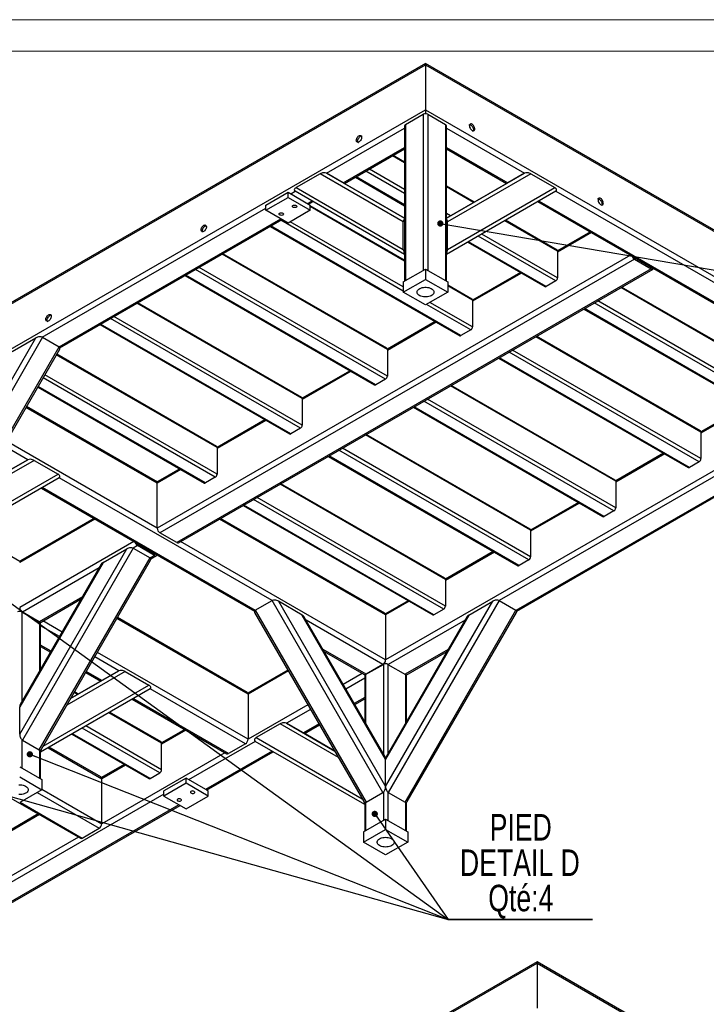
# Model space of a CAD drawing. Header units: millimetres. Extents: x 0 to 841, y 0 to 594.
# Tile 14 of 15: x 642 to 752, y 437 to 594. Entities that reach past the tile are written whole.
import ezdxf

# ---------------------------------------------------------------- set-up
doc = ezdxf.new("R2010")
doc.units = ezdxf.units.MM
doc.layers.add('NOTES', color=6, linetype='Continuous')
doc.layers.add('TRAIT-FORT', color=4, linetype='Continuous', lineweight=25)
doc.styles.add('SLDTEXTSTYLE0', font='TXT', dxfattribs={"width": 0.75})
doc.dimstyles.new('SLDDIMSTYLE4', dxfattribs={"dimtxt": 0.18, "dimasz": 1, "dimexe": 0, "dimexo": 0.0625, "dimgap": 0, "dimtad": 0, "dimtih": 1, "dimtoh": 1, "dimdec": 0, "dimrnd": 1e-09, "dimzin": 0, "dimdsep": 46, "dimtxsty": 'Standard', "dimblk1": 'DOT', "dimblk2": 'DOT', "dimsah": 1, "dimcen": 0.09, "dimadec": 0, "dimazin": 0, "dimtfac": 1, "dimtdec": 0, "dimtofl": 0, "dimtmove": 0, "dimatfit": 3, "dimldrblk": 'DOT', "dimfxl": 1, "dimfrac": 2, "dimtolj": 1, "dimtzin": 0, "dimarcsym": 0})

# ---------------------------------------------------------------- blocks, each defined once
blk = doc.blocks.new('_Dot')
at = {"color": 0, "linetype": 'ByBlock', "lineweight": -2}
blk.add_line((-0.5, 0), (-1, 0), dxfattribs=at)
at = {"color": 0, "linetype": 'ByBlock', "const_width": 0.5}
blk.add_lwpolyline([(-0.25, 0, 1), (0.25, 0, 1)], format="xyb", close=True, dxfattribs=at)
blk = doc.blocks.new('SW_NOTE_11')
at = {"layer": 'NOTES', "color": 0}
for p, q in [((0, 0), (23.02, 0)), ((23.02, 0), (0, 0)), ((0, 0), (23.02, 0)), ((23.02, 0), (0, 0)), ((0, 0), (23.02, 0)), ((23.02, 0), (0, 0))]:
    blk.add_line(p, q, dxfattribs=at)
at = {"layer": 'NOTES', "color": 0, "char_height": 4.233, "attachment_point": 2, "style": 'SLDTEXTSTYLE0'}
for s, insert in [('PIED', (11.58, 16.85)), ('DETAIL D', (11.44, 11.2)), ('Qté:4', (11.59, 5.56))]:
    blk.add_mtext(s, dxfattribs=dict(at, insert=insert))

msp = doc.modelspace()

# ---------------------------------------------------------------- linework, layer by layer
at = {"lineweight": 18}
for p, q in [((841, 594), (0, 594)), ((836, 589), (5, 589))]:
    msp.add_line(p, q, dxfattribs=at)
at = {"layer": 'TRAIT-FORT', "lineweight": 25}
for p, q in [((539.573175, 490.040727), (707.157483, 586.785088)), ((707.157483, 586.988045), (539.821752, 490.387184)), ((783.276438, 543.045507), (707.157483, 586.988045)), ((707.157483, 586.988045), (707.157483, 586.785088)), ((707.157483, 586.988045), (707.157483, 586.785088)), ((707.157483, 586.785088), (783.525015, 542.69905)), ((707.157483, 586.785088), (707.157483, 579.599529)), ((539.573175, 482.855168), (707.157483, 579.599529)), ((703.975643, 577.272768), (706.803929, 578.905503)), ((706.803929, 578.905503), (706.803929, 554.001089)), ((707.157483, 579.599529), (783.525015, 535.513491)), ((707.157483, 579.599529), (707.157483, 578.990044)), ((707.157483, 579.599529), (707.157483, 578.990044)), ((707.511036, 578.905503), (710.339322, 577.272768)), ((707.511036, 578.905503), (707.511036, 554.001089)), ((691.368685, 569.505081), (703.829197, 576.698381)), ((703.829197, 577.068666), (703.829197, 552.283813)), ((703.975643, 577.272768), (703.975643, 552.368355)), ((710.339322, 577.272768), (710.339322, 552.368355)), ((710.485768, 552.283813), (710.485768, 577.068666)), ((710.485768, 576.698381), (722.946364, 569.505033)), ((694.055689, 567.953905), (703.829197, 573.59603)), ((710.485768, 573.59603), (720.259275, 567.953905)), ((694.231376, 567.85245), (703.829197, 573.393153)), ((703.829197, 571.153719), (701.889579, 572.273436)), ((703.829197, 571.289023), (702.006769, 572.341088)), ((710.485768, 573.393153), (720.083588, 567.85245)), ((690.344421, 569.40363), (686.544421, 567.209937)), ((703.62209, 561.736103), (690.344421, 569.40363)), ((694.048619, 567.957987), (691.368685, 569.505081)), ((691.368685, 569.505081), (703.829197, 562.309442)), ((695.973516, 568.858166), (703.829197, 564.323178)), ((703.829197, 564.458429), (696.09066, 568.925791)), ((703.829197, 566.254527), (697.646295, 569.82384)), ((703.829197, 566.907707), (698.212027, 570.15043)), ((710.485768, 562.309443), (722.939209, 569.500999)), ((723.963473, 569.399548), (710.685804, 561.732021)), ((722.939209, 569.500999), (720.259275, 567.953905)), ((723.963473, 569.399548), (727.763473, 567.205855)), ((686.544421, 567.209937), (703.62209, 557.348003)), ((703.829197, 562.309945), (694.048619, 567.957987)), ((720.259275, 567.953905), (710.485768, 562.309946)), ((714.933711, 564.878523), (710.485768, 567.446266)), ((714.816541, 564.81086), (710.485768, 567.310962)), ((710.685804, 557.343921), (727.763473, 567.205855)), ((681.701638, 564.414259), (685.237172, 566.455279)), ((681.701638, 563.597718), (685.237172, 565.638738)), ((685.237172, 565.638738), (685.237172, 566.455279)), ((685.237172, 566.455279), (688.772706, 564.414259)), ((685.237172, 565.638738), (688.772706, 563.597718)), ((685.661436, 566.210356), (686.368685, 566.618642)), ((703.829197, 556.535626), (686.368685, 566.618642)), ((727.939209, 566.61456), (710.485768, 556.535628)), ((727.946197, 566.61869), (761.89476, 547.020602)), ((681.701638, 563.597718), (681.701638, 564.414259)), ((688.348442, 564.659181), (689.055254, 565.067215)), ((688.524158, 564.557742), (689.230941, 564.96576)), ((688.772706, 563.597718), (688.772706, 564.414259)), ((703.829197, 555.613987), (688.772706, 564.305915)), ((703.829197, 555.478683), (688.772706, 564.17061)), ((725.084023, 564.96576), (759.090579, 545.334193)), ((725.25971, 565.067215), (759.207837, 545.469379)), ((646.063232, 543.3508), (681.701638, 563.924414)), ((685.237172, 561.556697), (681.701638, 563.597718)), ((688.772706, 563.597718), (685.237172, 561.556697)), ((711.139585, 562.687509), (710.485768, 563.06495)), ((648.750321, 541.799672), (684.105687, 562.20989)), ((648.872158, 541.66713), (684.281402, 562.108452)), ((682.397066, 561.020648), (712.614353, 543.576579)), ((712.814337, 543.596383), (682.51421, 561.088273)), ((703.621949, 550.699133), (684.069845, 561.986322)), ((703.621949, 551.352313), (685.591346, 561.761158)), ((703.62209, 557.348003), (703.62209, 561.736103)), ((710.573946, 562.360866), (710.485768, 562.41177)), ((710.685804, 557.343921), (710.685804, 561.732021)), ((728.229265, 557.067859), (719.816976, 561.92417)), ((728.146406, 557.250997), (719.934147, 561.991834)), ((727.946422, 552.331949), (715.574381, 559.474176)), ((728.229265, 552.821847), (716.140021, 559.800819)), ((733.462827, 560.128779), (728.227173, 557.1063)), ((733.638612, 560.027301), (728.229265, 556.904551)), ((713.901874, 558.508345), (726.190803, 551.414097)), ((726.390787, 551.4339), (714.018999, 558.575981)), ((739.862163, 556.434522), (664.377522, 512.858166)), ((701.076364, 541.392824), (674.736679, 556.5984)), ((700.993505, 541.575962), (674.853869, 556.666053)), ((728.229265, 557.067859), (728.229265, 552.821847)), ((740.462212, 555.801153), (664.801786, 512.123319)), ((740.462212, 556.046115), (743.149218, 554.49494)), ((740.462212, 555.801153), (743.149218, 554.249978)), ((743.149218, 554.249978), (667.488792, 510.572144)), ((667.788768, 510.542439), (743.449193, 554.220273)), ((668.820616, 553.18313), (699.037903, 535.739061)), ((699.237887, 535.758865), (668.93776, 553.250756)), ((700.793522, 536.656914), (670.493395, 554.148804)), ((701.076364, 537.146812), (671.059126, 554.475394)), ((703.621949, 552.164171), (707.157483, 554.205191)), ((707.157483, 554.205191), (707.157483, 552.57211)), ((707.157483, 554.205191), (710.693016, 552.164171)), ((722.278861, 553.672413), (714.650723, 549.268783)), ((722.454646, 553.570935), (714.652814, 549.067033)), ((743.185565, 554.515962), (743.149183, 554.49496)), ((703.621949, 550.53109), (707.157483, 552.57211)), ((703.621949, 552.164171), (703.621949, 550.53109)), ((707.157483, 552.57211), (710.693016, 550.53109)), ((710.693016, 552.164171), (710.693016, 550.53109)), ((714.569955, 549.41348), (710.693016, 551.651589)), ((714.652814, 549.230342), (710.693016, 551.516284)), ((727.946422, 552.331949), (726.390787, 551.4339)), ((707.157483, 548.490069), (703.621949, 550.53109)), ((710.693016, 550.53109), (707.157483, 548.490069)), ((764.225455, 536.287701), (738.305579, 551.250927)), ((764.108284, 536.490647), (738.422768, 551.318579)), ((687.499914, 533.555306), (661.160229, 548.760882)), ((687.417055, 533.738444), (661.277419, 548.828535)), ((714.369972, 544.494431), (707.303028, 548.574091)), ((714.652814, 544.984329), (707.86876, 548.900681)), ((714.652814, 549.230342), (714.652814, 544.984329)), ((764.362421, 531.30944), (734.062294, 548.801331)), ((764.645264, 531.799338), (734.628026, 549.127921)), ((732.389516, 547.835657), (762.606802, 530.391588)), ((762.806786, 530.411392), (732.506659, 547.903282)), ((655.244166, 545.345612), (685.461453, 527.901544)), ((685.661436, 527.921347), (655.36131, 545.413238)), ((687.217071, 528.819396), (656.916945, 546.311287)), ((687.499914, 529.309294), (657.482676, 546.637876)), ((708.702411, 545.834895), (701.074273, 541.431265)), ((708.878196, 545.733417), (701.076364, 541.229516)), ((714.369972, 544.494431), (712.814337, 543.596383)), ((627.968453, 513.665924), (645.046122, 543.245315)), ((646.070386, 543.346766), (628.392717, 512.728144)), ((641.246122, 541.051622), (645.046122, 543.245315)), ((646.070386, 543.346766), (648.750321, 541.799672)), ((751.068814, 528.207833), (724.729128, 543.413409)), ((750.985955, 528.390971), (724.846318, 543.481062)), ((631.072651, 511.181051), (648.750321, 541.799672)), ((631.419052, 511.273892), (648.843151, 541.453316)), ((673.923464, 525.717788), (648.298851, 540.510562)), ((673.840605, 525.900926), (648.357442, 540.612043)), ((701.076364, 541.392824), (701.076364, 537.146812)), ((750.785971, 523.471923), (720.485844, 540.963813)), ((751.068814, 523.96182), (721.051576, 541.290403)), ((718.813065, 539.998139), (749.030352, 522.55407)), ((749.230336, 522.573874), (718.930209, 540.065765)), ((673.923464, 521.471776), (646.460224, 537.325966)), ((695.125961, 537.997377), (687.497822, 533.593747)), ((695.301746, 537.895899), (687.499914, 533.391998)), ((673.640621, 520.981878), (646.177382, 536.836068)), ((700.793522, 536.656914), (699.237887, 535.758865)), ((645.34106, 535.387517), (671.885002, 520.064026)), ((672.084986, 520.083829), (645.399627, 535.488959)), ((737.492363, 520.370315), (711.152678, 535.575891)), ((737.409504, 520.553453), (711.269868, 535.643544)), ((687.499914, 533.555306), (687.499914, 529.309294)), ((737.209521, 515.634405), (706.909394, 533.126296)), ((737.492363, 516.124303), (707.475125, 533.452885)), ((758.69486, 532.649904), (751.066722, 528.246274)), ((664.377522, 520.043725), (643.455552, 532.121721)), ((664.415639, 520.224677), (643.543437, 532.273943)), ((705.236615, 532.160621), (735.453902, 514.716553)), ((735.653886, 514.736356), (705.353759, 532.228247)), ((758.870645, 532.548426), (751.068814, 528.044525)), ((681.549511, 530.15986), (673.921372, 525.756229)), ((681.725295, 530.058381), (673.923464, 525.55448)), ((767.617582, 530.412366), (700.793522, 491.835657)), ((687.217071, 528.819396), (685.661436, 527.921347)), ((751.068814, 528.207833), (751.068814, 523.96182)), ((664.377522, 512.858166), (640.344029, 526.732406)), ((723.915913, 512.532797), (697.576228, 527.738374)), ((723.833054, 512.715935), (697.693418, 527.806026)), ((643.750404, 523.786178), (639.919765, 525.997559)), ((673.923464, 525.717788), (673.923464, 521.471776)), ((723.633071, 507.796887), (693.332944, 525.288778)), ((723.915913, 508.286785), (693.898675, 525.615367)), ((745.11841, 524.812386), (737.490272, 520.408756)), ((644.767514, 523.680694), (635.488422, 518.322247)), ((636.088588, 519.361766), (643.74325, 523.782144)), ((643.74325, 523.782144), (641.063315, 522.235051)), ((644.767514, 523.680694), (648.567514, 521.487001)), ((691.660165, 524.323103), (721.877452, 506.879035)), ((722.077436, 506.898838), (691.777309, 524.390729)), ((745.294195, 524.710908), (737.492363, 520.207007)), ((750.785971, 523.471923), (749.230336, 522.573874)), ((668.148845, 522.220863), (664.377522, 520.043725)), ((667.97306, 522.322342), (664.501811, 520.318432)), ((754.533637, 521.879396), (718.895314, 501.30583)), ((648.74325, 520.895706), (631.289667, 510.816692)), ((631.687804, 511.739384), (648.567514, 521.487001)), ((682.691729, 501.30583), (648.750238, 520.899836)), ((664.377522, 512.858166), (664.377522, 520.043725)), ((673.640621, 520.981878), (672.084986, 520.083829)), ((756.937685, 520.164873), (721.582239, 499.754608)), ((721.69959, 499.619476), (757.113401, 520.063434)), ((737.492363, 520.370315), (737.492363, 516.124303)), ((645.888064, 519.246906), (679.887453, 499.619476)), ((680.004804, 499.754608), (646.063751, 519.348361)), ((710.339463, 504.695279), (683.999778, 519.900856)), ((710.256604, 504.878417), (684.116968, 519.968508)), ((710.05662, 499.959369), (679.756494, 517.45126)), ((710.339463, 500.449267), (680.322225, 517.77785)), ((731.54196, 516.974869), (723.913822, 512.571238)), ((731.717745, 516.87339), (723.915913, 512.369489)), ((678.083715, 516.485585), (708.301002, 499.041517)), ((708.500985, 499.06132), (678.200859, 516.553211)), ((737.209521, 515.634405), (735.653886, 514.736356)), ((654.442653, 514.308447), (642.457212, 507.389399)), ((654.266868, 514.409925), (642.581501, 507.664106)), ((700.793522, 499.021216), (674.312392, 514.308447)), ((700.669233, 499.295923), (674.488177, 514.409925)), ((642.495329, 507.570352), (634.080327, 512.428229)), ((723.915913, 512.532797), (723.915913, 508.286785)), ((660.666204, 510.715667), (642.457212, 500.20384)), ((667.488792, 510.572144), (664.801786, 512.123319)), ((700.793522, 491.835657), (668.088841, 510.715667)), ((642.464142, 479.98909), (659.541811, 509.568481)), ((660.566075, 509.669931), (642.888406, 479.051309)), ((655.741811, 507.374787), (659.541811, 509.568481)), ((661.266252, 510.082299), (660.558921, 509.673965)), ((660.566075, 509.669931), (663.24601, 508.122838)), ((661.266252, 510.327261), (663.953258, 508.776086)), ((663.953258, 508.531123), (661.266252, 510.082299)), ((717.96551, 509.137351), (710.337371, 504.73372)), ((718.141295, 509.035872), (710.339463, 504.531971)), ((645.56834, 477.504216), (663.24601, 508.122838)), ((645.914741, 477.597058), (663.33884, 507.776481)), ((663.953258, 508.531123), (663.24601, 508.122838)), ((663.367847, 507.990295), (664.253234, 508.501418)), ((663.989606, 508.797108), (663.953224, 508.776105)), ((723.633071, 507.796887), (722.077436, 506.898838)), ((655.741811, 507.374787), (642.464142, 484.377189)), ((655.473246, 507.129849), (642.542005, 484.732283)), ((655.133971, 506.542208), (642.881476, 499.468993)), ((710.339463, 504.695279), (710.339463, 500.449267)), ((652.447402, 501.888934), (645.568482, 497.917818)), ((645.868458, 497.888113), (652.271715, 501.584635)), ((680.011653, 499.758655), (682.691588, 501.305748)), ((700.369257, 470.687127), (682.691588, 501.305748)), ((683.715852, 501.204298), (700.793522, 471.624907)), ((687.515852, 499.010605), (683.715852, 501.204298)), ((704.38906, 501.299833), (700.755405, 499.202169)), ((700.793522, 471.624907), (717.871191, 501.204298)), ((704.564844, 501.198355), (700.793522, 499.021216)), ((718.895455, 501.305748), (701.217786, 470.687127)), ((714.071191, 499.010605), (717.871191, 501.204298)), ((718.895455, 501.305748), (721.57539, 499.758655)), ((680.011653, 499.758655), (697.689323, 469.140033)), ((703.89772, 469.140033), (721.57539, 499.758655)), ((710.05662, 499.959369), (708.500985, 499.06132)), ((642.810765, 499.50965), (645.639051, 497.876916)), ((642.810765, 499.50965), (642.810765, 485.19779)), ((645.568482, 497.917818), (642.881476, 499.468993)), ((649.220371, 496.299552), (646.168531, 498.061342)), ((678.873211, 486.36689), (657.951241, 498.444887)), ((678.748923, 486.641597), (658.039126, 498.597108)), ((679.918824, 499.412298), (697.342922, 469.232875)), ((700.793522, 476.013007), (687.515852, 499.010605)), ((700.715658, 476.3681), (687.784418, 498.765666)), ((700.369257, 491.10081), (688.130621, 498.166025)), ((700.793522, 499.021216), (700.793522, 491.835657)), ((714.071191, 499.010605), (700.793522, 476.013007)), ((713.802625, 498.765666), (700.871385, 476.3681)), ((713.456422, 498.166025), (701.217644, 491.100728)), ((704.244121, 469.232875), (721.66822, 499.412298)), ((645.639051, 497.876916), (645.639051, 490.096524)), ((645.785498, 490.350177), (645.785498, 497.672814)), ((648.796107, 495.564705), (645.785498, 497.302692)), ((647.452713, 493.237879), (645.785498, 494.200342)), ((645.785498, 493.997464), (647.364862, 493.085717)), ((697.682252, 489.549635), (690.81719, 493.512751)), ((710.769853, 493.512751), (703.90465, 489.549553)), ((658.246151, 490.10931), (654.415454, 492.320724)), ((678.873211, 479.181331), (654.839718, 493.055571)), ((690.992877, 493.208451), (697.382276, 489.51993)), ((704.064413, 489.438905), (710.594166, 493.208451)), ((685.218537, 490.232926), (678.835095, 486.547843)), ((697.611682, 489.508733), (700.439968, 491.141467)), ((700.369257, 491.10081), (697.682252, 489.549635)), ((700.439968, 491.141467), (700.439968, 476.84561)), ((701.147075, 491.141467), (703.975361, 489.508733)), ((701.147075, 491.141467), (701.147075, 476.84561)), ((659.270274, 490.007778), (649.983968, 484.645165)), ((650.584135, 485.684684), (658.24601, 490.109229)), ((652.98421, 489.841736), (655.38346, 488.456679)), ((655.559147, 488.558134), (653.072061, 489.993898)), ((658.24601, 490.109229), (655.566075, 488.562135)), ((659.270274, 490.007778), (663.070274, 487.814085)), ((685.306422, 490.080704), (678.873211, 486.36689)), ((697.082203, 489.693158), (694.037293, 487.935369)), ((697.465236, 488.934509), (694.461557, 487.200522)), ((697.465236, 489.304631), (697.465236, 481.997997)), ((697.611682, 489.508733), (697.611682, 481.744344)), ((703.975361, 489.508733), (703.975361, 481.744344)), ((704.121807, 481.997997), (704.121807, 489.304631)), ((663.24601, 487.22279), (645.785498, 477.139774)), ((646.183351, 478.062302), (663.070274, 487.814085)), ((655.566075, 488.562135), (650.58457, 485.685439)), ((678.448947, 478.446484), (663.246151, 487.222872)), ((651.671795, 486.313284), (651.128227, 486.627079)), ((651.788965, 486.380947), (651.186817, 486.72856)), ((660.383895, 485.569989), (675.461966, 476.865604)), ((675.761941, 476.895309), (660.559582, 485.671444)), ((678.873211, 486.36689), (678.873211, 479.181331)), ((697.465236, 485.832158), (695.80495, 484.873696)), ((695.892801, 484.721534), (697.465236, 485.629281)), ((642.464142, 479.98909), (642.464142, 484.377189)), ((688.417945, 484.691389), (678.873211, 479.181331)), ((688.842209, 483.956542), (685.004582, 481.741127)), ((665.084629, 478.57022), (656.67223, 483.426594)), ((665.00177, 478.753357), (656.789401, 483.494257)), ((664.801786, 473.834309), (652.429636, 480.9766)), ((665.084629, 474.324207), (652.995275, 481.303243)), ((683.980318, 481.639677), (680.180318, 479.445984)), ((693.280626, 476.268978), (683.980318, 481.639677)), ((687.684517, 480.194034), (685.004582, 481.741127)), ((685.004582, 481.741127), (692.680459, 477.308497)), ((690.185603, 481.629716), (687.691587, 480.189951)), ((687.867274, 480.088496), (690.273453, 481.477554)), ((650.757129, 480.010768), (663.046168, 472.916457)), ((663.246151, 472.93626), (650.874253, 480.078405)), ((668.762557, 480.733091), (665.082537, 478.608661)), ((668.938342, 480.631612), (665.084629, 478.406911)), ((680.180318, 479.445984), (697.081243, 469.686115)), ((692.680024, 477.309251), (687.684517, 480.194034)), ((642.810765, 479.10783), (642.810765, 474.605237)), ((642.888406, 479.051309), (645.56834, 477.504216)), ((646.986419, 477.833276), (655.538688, 472.896157)), ((655.414399, 473.170863), (647.162175, 477.934771)), ((665.084629, 474.324207), (665.084629, 478.57022)), ((680.004582, 478.854688), (669.39798, 472.731628)), ((678.448947, 478.446484), (675.761941, 476.895309)), ((697.465236, 468.771591), (680.004582, 478.854688)), ((645.639051, 477.473086), (645.639051, 472.972503)), ((645.785498, 472.887961), (645.785498, 477.476493)), ((675.161893, 477.038833), (655.538688, 465.710597)), ((682.691151, 477.303261), (672.084986, 471.180452)), ((672.260702, 471.079014), (682.866838, 477.201806)), ((642.457212, 474.809339), (645.992746, 472.768319)), ((659.134226, 475.174773), (655.500571, 473.077109)), ((659.31001, 475.073295), (655.538688, 472.896157)), ((700.793522, 471.624907), (700.793522, 476.013007)), ((642.457212, 473.176258), (645.992746, 471.135237)), ((655.538688, 465.710597), (655.538688, 472.896157)), ((663.246151, 472.93626), (664.801786, 473.834309)), ((668.973716, 472.97655), (665.438182, 470.93553)), ((668.973716, 472.160009), (668.973716, 472.97655)), ((672.50925, 470.93553), (668.973716, 472.97655)), ((637.04937, 472.099256), (652.127442, 463.39487)), ((645.992746, 472.768319), (645.992746, 471.135237)), ((668.973716, 472.160009), (665.438182, 470.118989)), ((672.50925, 470.118989), (668.973716, 472.160009)), ((665.438182, 470.445685), (616.364972, 442.116323)), ((645.992746, 471.135237), (642.457212, 469.094217)), ((645.218735, 470.68841), (655.114423, 464.975751)), ((645.992746, 471.221352), (655.538688, 465.710597)), ((665.438182, 470.118989), (665.438182, 470.93553)), ((665.438182, 470.118989), (668.973716, 468.077969)), ((668.973716, 468.077969), (672.50925, 470.118989)), ((672.50925, 470.118989), (672.50925, 470.93553)), ((697.689323, 469.140033), (700.369257, 470.687127)), ((700.439968, 470.737638), (700.439968, 466.237054)), ((701.147075, 470.737638), (701.147075, 466.237054)), ((701.217786, 470.687127), (703.89772, 469.140033)), ((667.842231, 468.731162), (619.051978, 440.565148)), ((619.227693, 440.463709), (668.017946, 468.629723)), ((642.531729, 469.137235), (652.427418, 463.424575)), ((697.465236, 469.115199), (697.465236, 464.519778)), ((697.611682, 469.106913), (697.611682, 464.60432)), ((703.975361, 469.106913), (703.975361, 464.60432)), ((704.121807, 464.519778), (704.121807, 469.115199)), ((645.428033, 467.262357), (640.3338, 464.321519)), ((645.603818, 467.160878), (640.335892, 464.119769)), ((697.257988, 464.400136), (700.793522, 466.441156)), ((700.793522, 466.441156), (700.793522, 464.808075)), ((700.793522, 466.441156), (704.329055, 464.400136)), ((651.827369, 463.568099), (615.940708, 442.85117)), ((652.427418, 463.424575), (655.114423, 464.975751)), ((697.257988, 462.767054), (700.793522, 464.808075)), ((697.257988, 464.400136), (697.257988, 462.767054)), ((700.793522, 464.808075), (704.329055, 462.767054)), ((704.329055, 464.400136), (704.329055, 462.767054)), ((700.793522, 460.726034), (697.257988, 462.767054)), ((704.329055, 462.767054), (700.793522, 460.726034)), ((557.363195, 346.73143), (724.947502, 443.475791)), ((724.947502, 443.678748), (557.611772, 347.077887)), ((801.066458, 399.73621), (724.947502, 443.678748)), ((724.947502, 443.678748), (724.947502, 443.475791)), ((724.947502, 443.678748), (724.947502, 443.475791)), ((724.947502, 443.475791), (801.315034, 399.389753)), ((724.947502, 443.475791), (724.947502, 436.290232))]:
    msp.add_line(p, q, dxfattribs=at)
at = {"layer": 'TRAIT-FORT', "lineweight": 25, "flags": 128}
for points in [[(714.069996, 577.221155), (714.120596, 577.241845), (714.21379, 577.247208), (714.316797, 577.218284), (714.423146, 577.15689), (714.526154, 577.066884), (714.619348, 576.953921), (714.696873, 576.825099), (714.753857, 576.688513), (714.786721, 576.552744), (714.793399, 576.426324), (714.773471, 576.317196), (714.72819, 576.232216), (714.669947, 576.181896)], [(714.582104, 577.313911), (714.476594, 577.359429), (714.377713, 577.371303), (714.291675, 577.348787), (714.223886, 577.293296), (714.178605, 577.208317), (714.158677, 577.099189), (714.165355, 576.972768), (714.198218, 576.837), (714.255203, 576.700413), (714.332728, 576.571592), (714.425922, 576.458629), (714.528929, 576.368623), (714.635278, 576.307229), (714.738286, 576.278305), (714.83148, 576.283668), (714.909005, 576.322981), (714.965989, 576.393775), (714.998853, 576.4916), (715.005531, 576.61031), (714.985603, 576.742447), (714.940322, 576.879707), (714.872532, 577.013466), (714.786495, 577.135319), (714.687614, 577.23761), (714.582104, 577.313911)], [(696.550881, 575.476993), (696.656391, 575.522511), (696.755272, 575.534385), (696.84131, 575.511869), (696.909099, 575.456378), (696.95438, 575.371399), (696.974308, 575.26227), (696.96763, 575.13585), (696.934766, 575.000081), (696.877782, 574.863495), (696.800257, 574.734673), (696.707063, 574.62171), (696.604055, 574.531704), (696.497706, 574.470311), (696.394699, 574.441386), (696.301505, 574.44675), (696.22398, 574.486063), (696.166995, 574.556857), (696.134132, 574.654682), (696.127454, 574.773392), (696.147382, 574.905529), (696.192663, 575.042789), (696.260452, 575.176547), (696.34649, 575.298401), (696.445371, 575.400692), (696.550881, 575.476993)], [(696.463037, 574.344978), (696.436112, 574.363602), (696.379127, 574.434395), (696.346264, 574.532221), (696.339586, 574.650931), (696.359514, 574.783067), (696.404795, 574.920327), (696.472584, 575.054086), (696.558622, 575.175939), (696.657503, 575.27823), (696.763013, 575.354532)], [(686.54532, 564.352895), (686.612269, 564.298764), (686.645145, 564.235016), (686.640383, 564.16856), (686.598501, 564.106597), (686.524037, 564.055842), (686.42506, 564.021795), (686.312296, 564.008146), (686.197965, 564.016373), (686.094456, 564.045585), (686.012985, 564.092617), (685.962383, 564.152371), (685.948131, 564.218374), (685.971776, 564.283471), (686.030753, 564.340609), (686.118673, 564.383596), (686.226007, 564.407774), (686.341125, 564.410523), (686.451551, 564.391544), (686.54532, 564.352895)], [(734.576093, 565.383237), (734.626692, 565.403927), (734.719886, 565.40929), (734.822894, 565.380366), (734.929243, 565.318973), (735.03225, 565.228966), (735.125445, 565.116004), (735.202969, 564.987182), (735.259954, 564.850595), (735.292818, 564.714827), (735.299495, 564.588406), (735.279567, 564.479278), (735.234286, 564.394299), (735.176044, 564.343979)], [(735.0882, 565.475994), (734.98269, 565.521512), (734.88381, 565.533386), (734.797772, 565.51087), (734.729982, 565.455379), (734.684701, 565.370399), (734.664774, 565.261271), (734.671451, 565.134851), (734.704315, 564.999082), (734.761299, 564.862496), (734.838824, 564.733674), (734.932018, 564.620711), (735.035026, 564.530705), (735.141375, 564.469311), (735.244382, 564.440387), (735.337577, 564.44575), (735.415101, 564.485064), (735.472086, 564.555857), (735.50495, 564.653682), (735.511627, 564.772393), (735.4917, 564.904529), (735.446418, 565.041789), (735.378629, 565.175548), (735.292591, 565.297401), (735.193711, 565.399692), (735.0882, 565.475994)], [(684.424, 563.128283), (684.490949, 563.074152), (684.523824, 563.010404), (684.519063, 562.943948), (684.477181, 562.881985), (684.402717, 562.83123), (684.30374, 562.797183), (684.190976, 562.783534), (684.076644, 562.791761), (683.973135, 562.820973), (683.891665, 562.868005), (683.841063, 562.927759), (683.826811, 562.993761), (683.850455, 563.058859), (683.909433, 563.115997), (683.997352, 563.158984), (684.104687, 563.183162), (684.219805, 563.185911), (684.330231, 563.166932), (684.424, 563.128283)], [(671.802143, 561.189851), (671.907654, 561.235369), (672.006534, 561.247243), (672.092572, 561.224727), (672.160361, 561.169236), (672.205643, 561.084257), (672.22557, 560.975129), (672.218893, 560.848708), (672.186029, 560.71294), (672.129045, 560.576353), (672.05152, 560.447531), (671.958326, 560.334568), (671.855318, 560.244562), (671.748969, 560.183169), (671.645961, 560.154245), (671.552767, 560.159608), (671.475242, 560.198921), (671.418258, 560.269715), (671.385394, 560.36754), (671.378717, 560.48625), (671.398644, 560.618387), (671.443925, 560.755647), (671.511715, 560.889405), (671.597753, 561.011259), (671.696633, 561.11355), (671.802143, 561.189851)], [(671.628602, 560.150666), (671.597526, 560.245079), (671.590849, 560.363789), (671.610776, 560.495925), (671.656058, 560.633185), (671.723847, 560.766944), (671.809885, 560.888797), (671.908765, 560.991088), (672.014276, 561.06739)], [(672.014276, 561.06739), (672.119786, 561.112908), (672.183221, 561.124401)], [(705.807483, 550.53109), (705.825895, 550.659364), (705.880629, 550.78414), (705.970193, 550.902014), (706.092143, 551.009769), (706.243152, 551.104467), (706.419103, 551.183526), (706.615194, 551.244787), (706.826077, 551.28658), (707.046, 551.307766), (707.268965, 551.307766), (707.488888, 551.28658), (707.699771, 551.244787), (707.895863, 551.183526), (708.071813, 551.104467), (708.222822, 551.009769), (708.344772, 550.902014), (708.434336, 550.78414), (708.48907, 550.659364), (708.507483, 550.53109), (708.48907, 550.402815), (708.434336, 550.278039), (708.344772, 550.160165), (708.222822, 550.05241), (708.071813, 549.957712), (707.895863, 549.878654), (707.699771, 549.817392), (707.488888, 549.775599), (707.268965, 549.754413), (707.046, 549.754413), (706.826077, 549.775599), (706.615194, 549.817392), (706.419103, 549.878654), (706.243152, 549.957712), (706.092143, 550.05241), (705.970193, 550.160165), (705.880629, 550.278039), (705.825895, 550.402815), (705.807483, 550.53109)], [(647.053406, 546.902709), (647.158916, 546.948227), (647.257797, 546.960101), (647.343835, 546.937585), (647.411624, 546.882094), (647.456905, 546.797115), (647.476833, 546.687987), (647.470155, 546.561566), (647.437292, 546.425798), (647.380307, 546.289211), (647.302782, 546.160389), (647.209588, 546.047427), (647.106581, 545.95742), (647.000232, 545.896027), (646.897224, 545.867103), (646.80403, 545.872466), (646.726505, 545.911779), (646.669521, 545.982573), (646.636657, 546.080398), (646.629979, 546.199108), (646.649907, 546.331245), (646.695188, 546.468505), (646.762977, 546.602263), (646.849015, 546.724117), (646.947896, 546.826408), (647.053406, 546.902709)], [(646.965563, 545.770694), (646.938637, 545.789318), (646.881653, 545.860111), (646.848789, 545.957937), (646.842111, 546.076647), (646.862039, 546.208784), (646.90732, 546.346043), (646.975109, 546.479802), (647.061147, 546.601655), (647.160028, 546.703946), (647.265538, 546.780248)], [(642.34573, 471.911914), (642.568694, 471.911914), (642.788617, 471.890728), (642.999501, 471.848935), (643.195592, 471.787673), (643.371542, 471.708615), (643.522552, 471.613917), (643.644502, 471.506161), (643.734065, 471.388288), (643.7888, 471.263512), (643.807212, 471.135237)], [(643.807212, 471.135237), (643.7888, 471.006963), (643.734065, 470.882187), (643.644502, 470.764313), (643.522552, 470.656558), (643.371542, 470.561859), (643.195592, 470.482801), (642.999501, 470.42154), (642.788617, 470.379747), (642.568694, 470.358561), (642.34573, 470.358561)], [(670.281864, 470.874166), (670.188095, 470.912816), (670.077669, 470.931794), (669.962551, 470.929045), (669.855217, 470.904867), (669.767297, 470.86188), (669.70832, 470.804742), (669.684676, 470.739645), (669.698927, 470.673643), (669.749529, 470.613888), (669.831, 470.566856), (669.934509, 470.537644), (670.04884, 470.529417), (670.161604, 470.543066), (670.260581, 470.577113), (670.335045, 470.627868), (670.376927, 470.689831), (670.381689, 470.756287), (670.348813, 470.820035), (670.281864, 470.874166)], [(668.160544, 469.649554), (668.066775, 469.688203), (667.956349, 469.707182), (667.841231, 469.704433), (667.733896, 469.680255), (667.645977, 469.637268), (667.586999, 469.58013), (667.563355, 469.515033), (667.577607, 469.44903), (667.628209, 469.389276), (667.709679, 469.342244), (667.813189, 469.313032), (667.92752, 469.304805), (668.040284, 469.318454), (668.139261, 469.352501), (668.213725, 469.403256), (668.255607, 469.465219), (668.260368, 469.531675), (668.227493, 469.595423), (668.160544, 469.649554)], [(700.793522, 463.546393), (701.015724, 463.535763), (701.231866, 463.504166), (701.43605, 463.452462), (701.622709, 463.382062), (701.786749, 463.294886), (701.923696, 463.193312), (702.029816, 463.080111), (702.102212, 462.958371), (702.138911, 462.831411), (702.138911, 462.702697), (702.102212, 462.575738), (702.029816, 462.453998), (701.923696, 462.340797), (701.786749, 462.239223), (701.622709, 462.152047), (701.43605, 462.081647), (701.231866, 462.029943), (701.015724, 461.998345), (700.793522, 461.987716), (700.571319, 461.998345), (700.355177, 462.029943), (700.150993, 462.081647), (699.964334, 462.152047), (699.800294, 462.239223), (699.663347, 462.340797), (699.557228, 462.453998), (699.484831, 462.575738), (699.448132, 462.702697), (699.448132, 462.831411), (699.484831, 462.958371), (699.557228, 463.080111), (699.663347, 463.193312), (699.800294, 463.294886), (699.964334, 463.382062), (700.150993, 463.452462), (700.355177, 463.504166), (700.571319, 463.535763), (700.793522, 463.546393)]]:
    msp.add_lwpolyline(points, dxfattribs=at)
at = {"layer": 'TRAIT-FORT', "lineweight": 25}
for centre, radius, start, end in [((707.157483, 578.223147), 0.768511, 62.60967224, 117.39032776), ((704.079425, 577.043713), 0.25147, 114.37465829, 174.30520075), ((710.23554, 577.043713), 0.25147, 5.69479925, 65.62534171), ((696.937285, 575.124144), 0.288877, 64.2055259, 127.10493253), ((728.033264, 557.089494), 0.197191, 353.70115255, 54.98666706), ((740.963308, 556.581805), 0.927639, 196.97098298, 237.30384621), ((740.679762, 556.398899), 0.414469, 215.75886665, 238.33924638), ((743.242239, 554.632015), 0.165658, 235.83854396, 278.94690692), ((743.314576, 554.449093), 0.258825, 230.29148696, 328.54415142), ((726.273619, 551.597453), 0.201191, 245.69288095, 305.61757748), ((727.615178, 552.849792), 0.614722, 302.60547834, 357.39452151), ((714.456814, 549.251976), 0.197191, 353.70115236, 54.98666725), ((647.439811, 546.54986), 0.288877, 64.2055259, 127.10493253), ((712.697169, 543.759935), 0.201191, 245.69288095, 305.61757748), ((714.038728, 545.012274), 0.614722, 302.60547834, 357.39452151), ((700.880363, 541.414458), 0.197191, 353.70115224, 54.98666737), ((699.120719, 535.922417), 0.201191, 245.69288095, 305.61757748), ((700.462278, 537.174756), 0.614722, 302.60547834, 357.39452151), ((687.303913, 533.576941), 0.197191, 353.70115208, 54.98666752), ((685.544268, 528.084899), 0.201191, 245.69288095, 305.61757748), ((686.885828, 529.337238), 0.614722, 302.60547834, 357.39452151), ((750.872813, 528.229467), 0.197191, 353.70115243, 54.98666717), ((673.727463, 525.739423), 0.197191, 353.70115232, 54.98666729), ((750.454727, 523.989765), 0.614722, 302.60547834, 357.39452151), ((749.113168, 522.737426), 0.201191, 245.69288095, 305.61757748), ((664.662934, 520.080063), 0.287715, 124.05635094, 187.25582945), ((671.967818, 520.247381), 0.201191, 245.69288095, 305.61757748), ((673.309377, 521.49972), 0.614722, 302.60547834, 357.39452151), ((737.296363, 520.39195), 0.197191, 353.70115231, 54.98666729), ((736.878277, 516.152247), 0.614722, 302.60547834, 357.39452151), ((735.536718, 514.899908), 0.201191, 245.69288095, 305.61757748), ((665.298652, 512.900082), 0.922083, 182.60547849, 237.39452166), ((723.719912, 512.554432), 0.197191, 353.70115213, 54.98666748), ((661.767348, 510.862951), 0.927639, 196.97098298, 237.30384621), ((661.483802, 510.680045), 0.414469, 215.75886666, 238.33924638), ((667.664544, 510.817472), 0.301786, 234.38242252, 294.30711905), ((642.751213, 507.421851), 0.295787, 125.01333159, 186.29884881), ((664.04628, 508.913161), 0.165658, 235.83854396, 278.94690693), ((664.118617, 508.730239), 0.258825, 230.29148696, 328.54415141), ((723.301827, 508.314729), 0.614722, 302.60547834, 357.39452151), ((721.960268, 507.06239), 0.201191, 245.69288095, 305.61757748), ((710.143462, 504.716914), 0.197191, 353.70115227, 54.98666733), ((642.457212, 498.827295), 0.768511, 62.60967224, 117.39032776), ((643.378342, 500.245757), 0.922083, 182.60547849, 237.39452166), ((709.725377, 500.477211), 0.614722, 302.60547834, 357.39452151), ((700.49952, 499.053668), 0.295787, 353.7011524, 54.9866672), ((708.383817, 499.224873), 0.201191, 245.69288095, 305.61757748), ((645.744234, 498.163147), 0.301786, 234.38242253, 294.30711904), ((645.535269, 497.647861), 0.25147, 5.69479925, 65.62534171), ((699.872392, 491.877574), 0.922083, 302.60547834, 357.39452151), ((700.793522, 490.459112), 0.768511, 62.60967224, 117.39032776), ((697.5065, 489.794964), 0.301786, 245.69288095, 305.61757748), ((697.715464, 489.279677), 0.25147, 114.3746583, 174.30520075), ((703.871579, 489.279677), 0.25147, 5.69479925, 65.62534171), ((678.57921, 486.399342), 0.295787, 353.7011524, 54.9866672), ((677.952082, 479.223248), 0.922083, 302.60547834, 357.39452151), ((664.894355, 478.594445), 0.19181, 352.74416998, 55.94364963), ((675.586189, 477.140638), 0.301786, 245.69288095, 305.61757748), ((655.253276, 472.932495), 0.287715, 352.74417036, 55.94364925), ((663.128983, 473.099813), 0.201191, 245.69288095, 305.61757747), ((664.470543, 474.352152), 0.614722, 302.60547834, 357.39452151), ((654.617558, 465.752514), 0.922083, 302.60547834, 357.39452151), ((652.251666, 463.669904), 0.301786, 245.69288095, 305.61757748)]:
    msp.add_arc(centre, radius, start, end, dxfattribs=at)
for centre, major_axis, ratio, start_param, end_param in [((690.768685, 569.158708), (0.727883, 0.194999), 0.5175895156, 0.4776966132, 2.04849294), ((723.539209, 569.154626), (0.727883, -0.194999), 0.5175895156, 1.0930997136, 2.6638960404), ((686.968685, 566.965015), (0.727883, 0.194999), 0.5175895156, 2.04849294, 3.6192892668), ((727.339209, 566.960933), (0.727883, -0.194999), 0.5175895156, 5.805488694, 7.3762850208), ((704.046354, 561.491181), (-0.195006, 0.727908), 0.5176380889, 0.059748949, 1.093214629), ((710.26154, 561.487099), (0.195006, 0.727908), 0.5176380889, 5.1899706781, 6.2039210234), ((704.046354, 557.103081), (-0.195006, 0.727908), 0.5176380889, 1.093214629, 2.126680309), ((710.26154, 557.098999), (0.195006, 0.727908), 0.5176380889, 4.1760203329, 5.1899706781), ((645.470386, 543.000393), (0.727883, 0.194999), 0.5175895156, 0.4776966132, 2.04849294), ((648.150321, 541.4533), (0.727883, 0.194999), 0.5175895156, 5.8056036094, 6.7608819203), ((644.34325, 523.435772), (0.727883, -0.194999), 0.5175895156, 1.0930997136, 2.6638960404), ((648.14325, 521.242078), (0.727883, -0.194999), 0.5175895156, 5.805488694, 7.3762850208), ((659.966075, 509.323558), (0.727883, 0.194999), 0.5175895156, 0.4776966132, 2.04849294), ((662.64601, 507.776465), (0.727883, 0.194999), 0.5175895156, 5.8056036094, 6.7608819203), ((656.166075, 507.129865), (0.727883, 0.194999), 0.5175895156, 2.04849294, 2.6640109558), ((683.291588, 500.959376), (0.727883, -0.194999), 0.5175895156, 1.0930997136, 2.6638960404), ((718.295455, 500.959376), (0.727883, 0.194999), 0.5175895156, 0.4776966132, 2.04849294), ((680.611653, 499.412282), (0.727883, -0.194999), 0.5175895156, 2.6638960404, 3.6191743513), ((720.97539, 499.412282), (0.727883, 0.194999), 0.5175895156, 5.8056036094, 6.7608819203), ((687.091588, 498.765682), (0.727883, -0.194999), 0.5175895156, 0.4775816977, 1.0930997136), ((714.495455, 498.765682), (0.727883, 0.194999), 0.5175895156, 2.04849294, 2.6640109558), ((658.84601, 489.762856), (0.727883, -0.194999), 0.5175895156, 1.0930997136, 2.6638960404), ((662.64601, 487.569163), (0.727883, -0.194999), 0.5175895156, 5.805488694, 7.3762850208), ((642.888406, 484.132267), (-0.195006, 0.727908), 0.5176380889, 0.4776966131, 1.093214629), ((684.404582, 481.394754), (0.727883, 0.194999), 0.5175895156, 0.4776966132, 2.04849294), ((642.888406, 479.744167), (-0.195006, 0.727908), 0.5176380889, 1.093214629, 2.6640109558), ((680.604582, 479.201061), (0.727883, 0.194999), 0.5175895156, 2.04849294, 3.6192892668), ((645.56834, 478.197074), (-0.195006, 0.727908), 0.5176380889, 2.6640109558, 3.6192892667), ((645.56834, 477.707229), (0.195006, 0.727908), 0.5176380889, 4.1565049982, 4.813891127), ((700.369257, 475.768084), (0.195006, 0.727908), 0.5176380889, 5.1899706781, 5.8054886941), ((701.217786, 475.768084), (-0.195006, 0.727908), 0.5176380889, 0.4776966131, 1.093214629), ((700.369257, 471.379984), (0.195006, 0.727908), 0.5176380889, 3.6191743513, 5.1899706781), ((701.217786, 471.379984), (-0.195006, 0.727908), 0.5176380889, 1.093214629, 2.6640109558), ((697.682252, 469.339127), (-0.195006, 0.727908), 0.5176380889, 1.4353639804, 2.127068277), ((697.689323, 469.832891), (0.195006, 0.727908), 0.5176380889, 2.6638960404, 3.6191743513), ((703.89772, 469.832891), (-0.195006, 0.727908), 0.5176380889, 2.6640109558, 3.6192892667)]:
    msp.add_ellipse(centre, major_axis=major_axis, ratio=ratio, start_param=start_param, end_param=end_param, dxfattribs=at)

# ---------------------------------------------------------------- block references
at = {"layer": 'NOTES'}
msp.add_blockref('SW_NOTE_11', (710.762943, 450.408719), dxfattribs=at)

# ---------------------------------------------------------------- leaders
for points in [[(709.519797, 561.481826), (796.457766, 546.730245)], [(629.688318, 509.097086), (710.762943, 450.408719)], [(621.11489, 475.645107), (710.762943, 450.408719)], [(644.074855, 476.788906), (710.762943, 450.408719)], [(699.070358, 467.27992), (710.762943, 450.408719)]]:
    msp.add_leader(points, dimstyle='SLDDIMSTYLE4', dxfattribs=at)

doc.saveas('drawing.dxf')
